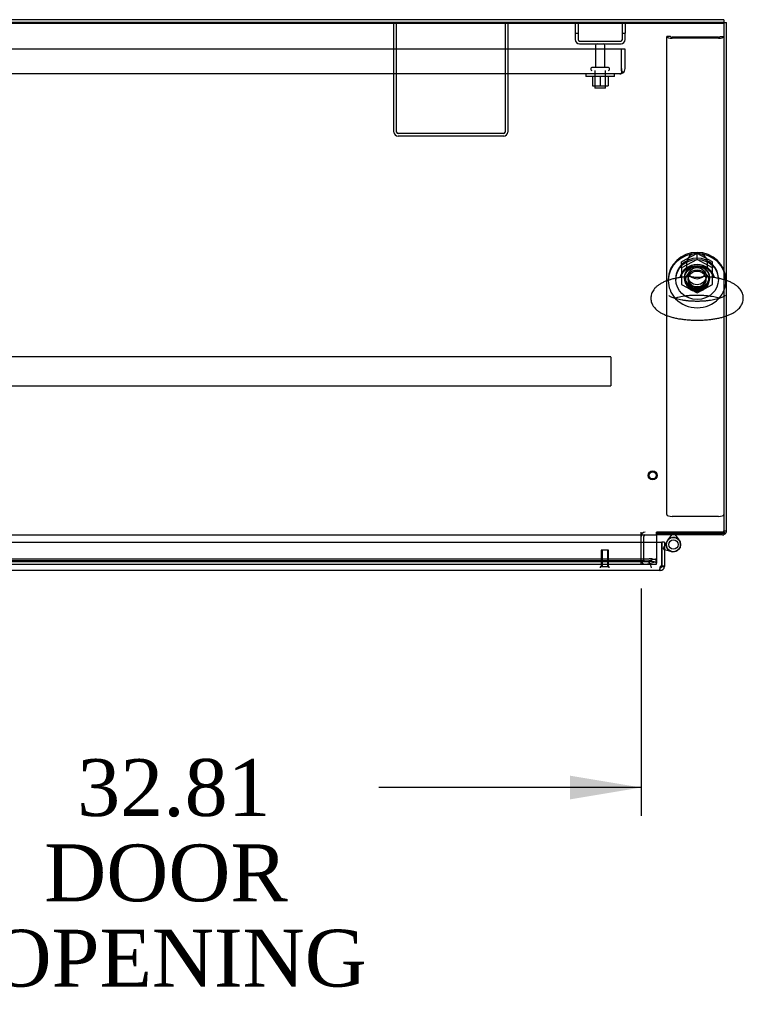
# Model space of a CAD drawing. Header units: inches. Extents: x 2 to 538, y -2 to 358.
# Tile 13 of 20: x 149 to 174, y 287 to 321. Entities that reach past the tile are written whole.
import ezdxf
from ezdxf.enums import TextEntityAlignment as Align
from ezdxf.lldxf.tags import DXFTag

# ---------------------------------------------------------------- set-up
doc = ezdxf.new("R2010")
doc.units = ezdxf.units.IN
doc.header["$MEASUREMENT"] = 0
for name, color, linetype in [('COM43135', 7, 'Continuous'), ('COM70220', 7, 'Continuous'), ('COM70830-5', 7, 'Continuous'), ('COM70900-9', 7, 'Continuous'), ('COM71013-2', 7, 'Continuous'), ('COM71015-2', 7, 'Continuous'), ('COM71016-2', 7, 'Continuous'), ('COM71017-2', 7, 'Continuous'), ('COM71018-2', 7, 'Continuous'), ('COM71019-1', 7, 'Continuous'), ('COM71143-1', 7, 'Continuous'), ('Default', 7, 'Continuous'), ('HNG14568', 7, 'Continuous'), ('HNG14568B', 7, 'Continuous'), ('HNG14568MH', 7, 'Continuous'), ('NTS166105', 7, 'Continuous'), ('NTS16692', 7, 'Continuous'), ('SCS87245', 7, 'Continuous'), ('STD26089', 7, 'Continuous'), ('STD26258', 7, 'Continuous'), ('WAF25059', 7, 'Continuous'), ('WAF87246', 7, 'Continuous'), ('WAM254785', 7, 'Continuous')]:
    doc.layers.add(name, color=color, linetype=linetype)
doc.styles.add('SEACAD_Times_New_Roman', font='times.ttf')
tags = doc.linetypes.add('HIDDEN2', pattern=[0.1875, 0.125, -0.0625]).pattern_tags.tags
tags[6:7] = [DXFTag(74, 4), DXFTag(75, 0), DXFTag(340, '0'), DXFTag(46, 0.0), DXFTag(50, 0.0), DXFTag(44, 0.0), DXFTag(45, 0.0)]
tags[4:5] = [DXFTag(74, 4), DXFTag(75, 0), DXFTag(340, '0'), DXFTag(46, 0.0), DXFTag(50, 0.0), DXFTag(44, 0.0), DXFTag(45, 0.0)]
doc.dimstyles.new('HAMMOND_(STH_-_540x360)', dxfattribs={"dimtxt": 2, "dimasz": 2.5, "dimexe": 1, "dimexo": 1, "dimgap": 0.5, "dimtad": 0, "dimtih": 1, "dimtoh": 1, "dimzin": 0, "dimdsep": 46, "dimtxsty": 'SEACAD_Times_New_Roman', "dimblk1": '_SE_FILLED', "dimblk2": '_SE_FILLED', "dimsah": 1, "dimcen": 1, "dimadec": 0, "dimazin": 0, "dimtfac": 0.8, "dimtofl": 0, "dimtmove": 0, "dimatfit": 3, "dimfxl": 1, "dimtolj": 1, "dimtzin": 0, "dimarcsym": 0})

# ---------------------------------------------------------------- blocks, each defined once
blk = doc.blocks.new('SE')
at = {"layer": 'COM43135', "color": 7, "linetype": 'HIDDEN2'}
for p, q in [((169.783, 320.389), (102.033, 320.389)), ((169.908, 320.389), (169.783, 320.389)), ((169.783, 319.699), (169.783, 320.389)), ((169.783, 319.699), (169.783, 320.389)), ((169.908, 319.699), (169.908, 320.389)), ((169.783, 319.699), (169.783, 319.699)), ((169.783, 319.617), (169.783, 319.699)), ((169.783, 319.699), (169.783, 319.55)), ((169.723, 319.514), (102.093, 319.514)), ((169.723, 319.514), (169.724, 319.514)), ((169.723, 319.514), (169.723, 319.514)), ((169.783, 319.617), (169.832, 319.55))]:
    blk.add_line(p, q, dxfattribs=at)
for start, end in [(306.194, 0), (270, 270.0589), (270.1208, 306.194)]:
    blk.add_arc((169.723, 319.699), 0.185, start, end, dxfattribs=at)
blk.add_open_spline([(169.783, 319.55), (169.773, 319.538), (169.763, 319.529), (169.748, 319.52), (169.743, 319.518), (169.733, 319.515), (169.728, 319.514), (169.723, 319.514)], degree=3, knots=[0, 0, 0, 0, 0.5, 0.5, 0.75, 0.75, 1, 1, 1, 1], dxfattribs=at)
at = {"layer": 'COM70220', "color": 7, "linetype": 'HIDDEN2'}
for p, q in [((170.334, 302.391), (137.794, 302.391)), ((170.584, 302.391), (170.334, 302.391))]:
    blk.add_line(p, q, dxfattribs=at)
blk.add_arc((170.584, 302.141), 0.25, 0, 90, dxfattribs=at)
at = {"layer": 'COM70830-5', "color": 7, "linetype": 'HIDDEN2'}
for p, q in [((169.408, 309.557), (102.408, 309.557)), ((169.408, 309.554), (169.408, 309.557)), ((169.408, 309.554), (169.408, 309.306)), ((169.408, 309.306), (169.408, 309.251)), ((169.408, 309.251), (169.408, 308.568)), ((102.408, 308.539), (169.408, 308.539)), ((169.408, 308.568), (169.408, 308.539))]:
    blk.add_line(p, q, dxfattribs=at)
at = {"layer": 'COM70900-9', "color": 7, "linetype": 'HIDDEN2'}
for p, q in [((168.158, 321.326), (168.158, 320.951)), ((168.253, 321.326), (168.253, 320.951)), ((169.813, 320.951), (169.813, 321.326)), ((169.908, 321.326), (169.908, 320.951)), ((168.158, 320.951), (168.158, 320.719)), ((168.158, 320.951), (168.253, 320.951)), ((168.253, 320.951), (168.253, 320.719)), ((169.813, 320.719), (169.813, 320.951)), ((169.813, 320.951), (169.908, 320.951)), ((169.908, 320.719), (169.908, 320.951)), ((168.301, 320.671), (169.765, 320.671)), ((168.301, 320.576), (169.765, 320.576))]:
    blk.add_line(p, q, dxfattribs=at)
for centre, radius, start, end in [((168.301, 320.719), 0.143, 180, 270), ((168.301, 320.719), 0.048, 180, 270), ((169.765, 320.719), 0.143, 270, 0), ((169.765, 320.719), 0.048, 270, 0)]:
    blk.add_arc(centre, radius, start, end, dxfattribs=at)
at = {"layer": 'COM71013-2', "color": 7, "linetype": 'Continuous'}
for p, q in [((98.441, 321.327), (173.376, 321.327)), ((98.441, 321.294), (173.376, 321.294)), ((173.376, 321.326), (173.376, 321.294)), ((173.376, 321.294), (173.376, 312.639)), ((173.376, 310.972), (173.376, 303.356)), ((100.811, 303.296), (171.006, 303.296)), ((171.006, 303.296), (171.006, 303.39)), ((171.006, 303.39), (171.036, 303.39)), ((171.006, 303.296), (171.006, 303.248)), ((171.006, 303.248), (171.006, 303.046)), ((171.036, 303.39), (171.036, 303.356)), ((171.036, 303.356), (173.376, 303.356))]:
    blk.add_line(p, q, dxfattribs=at)
at = {"layer": 'COM71013-2', "color": 7, "linetype": 'HIDDEN2'}
for p, q in [((173.376, 312.639), (173.376, 310.972)), ((171.006, 303.046), (171.006, 302.409)), ((137.373, 302.458), (170.756, 302.458)), ((137.373, 302.366), (170.756, 302.366)), ((171.006, 302.409), (171.006, 302.393)), ((171.006, 302.393), (171.006, 302.301)), ((137.123, 302.266), (171.006, 302.266)), ((171.006, 302.271), (171.006, 302.301)), ((171.006, 302.271), (171.006, 302.266))]:
    blk.add_line(p, q, dxfattribs=at)
blk.add_ellipse((172.438, 312.325), major_axis=(-0.438, 0), ratio=0.939693, dxfattribs=at)
for centre, major_axis, ratio, start_param, end_param in [((172.438, 312.358), (-0.438, 0), 0.939693, 0.039527, 3.102066), ((170.756, 302.393), (-0.25, 0), 0.258819, 3.141593, 4.712389), ((170.756, 302.301), (0.25, 0), 0.258819, 0, 1.570796)]:
    blk.add_ellipse(centre, major_axis=major_axis, ratio=ratio, start_param=start_param, end_param=end_param, dxfattribs=at)
at = {"layer": 'COM71015-2', "color": 7, "linetype": 'Continuous'}
for p, q in [((173.376, 321.326), (173.471, 321.326)), ((173.471, 312.245), (173.471, 321.326)), ((173.471, 303.439), (173.471, 311.003)), ((173.376, 303.439), (173.471, 303.439)), ((171.036, 303.296), (171.006, 303.296)), ((171.036, 303.356), (171.036, 303.296)), ((173.328, 303.296), (171.036, 303.296)), ((173.376, 303.391), (173.429, 303.338)), ((173.462, 303.391), (173.471, 303.391))]:
    blk.add_line(p, q, dxfattribs=at)
at = {"layer": 'COM71015-2', "color": 7, "linetype": 'HIDDEN2'}
for p, q in [((173.471, 311.003), (173.471, 312.245)), ((173.362, 303.405), (173.376, 303.391)), ((170.471, 302.409), (170.471, 303.248)), ((170.566, 302.409), (170.566, 303.248)), ((171.036, 303.391), (171.006, 303.391)), ((173.328, 303.391), (171.036, 303.391)), ((170.626, 302.363), (170.981, 302.458)), ((170.651, 302.271), (171.006, 302.367)), ((171.006, 302.367), (170.981, 302.458))]:
    blk.add_line(p, q, dxfattribs=at)
for centre, radius, start, end in [((173.328, 303.439), 0.048, 270, 315), ((173.328, 303.439), 0.048, 315, 0), ((170.614, 303.248), 0.143, 90, 180), ((170.614, 303.248), 0.048, 90, 180), ((170.614, 302.409), 0.143, 180, 285), ((170.614, 302.409), 0.048, 180, 285)]:
    blk.add_arc(centre, radius, start, end, dxfattribs=at)
at = {"layer": 'COM71015-2', "color": 7, "linetype": 'Continuous'}
for start, end in [(315, 0), (270, 315)]:
    blk.add_arc((173.328, 303.439), 0.143, start, end, dxfattribs=at)
at = {"layer": 'COM71016-2', "color": 7, "linetype": 'HIDDEN2'}
for p, q in [((170.471, 303.248), (170.471, 303.391)), ((173.328, 303.391), (173.376, 303.391)), ((173.328, 303.296), (173.376, 303.296)), ((173.376, 303.356), (173.376, 303.304)), ((170.471, 302.266), (170.471, 302.409)), ((170.471, 302.409), (170.471, 302.409))]:
    blk.add_line(p, q, dxfattribs=at)
at = {"layer": 'COM71016-2', "color": 7, "linetype": 'Continuous'}
blk.add_line((173.376, 303.304), (173.376, 303.296), dxfattribs=at)
at = {"layer": 'COM71017-2', "color": 7, "linetype": 'Continuous'}
for q in [(136.051, 321.421), (173.376, 321.326)]:
    blk.add_line((173.376, 321.421), q, dxfattribs=at)
at = {"layer": 'COM71017-2', "color": 7, "linetype": 'HIDDEN2'}
blk.add_line((173.376, 321.326), (136.051, 321.326), dxfattribs=at)
at = {"layer": 'COM71018-2', "color": 7, "linetype": 'HIDDEN2'}
for p, q in [((171.376, 304.011), (171.376, 320.831)), ((171.501, 320.831), (171.376, 320.831)), ((173.191, 320.811), (171.561, 320.811)), ((173.191, 320.768), (171.561, 320.768)), ((173.251, 320.831), (173.376, 320.831)), ((173.191, 303.948), (171.561, 303.948))]:
    blk.add_line(p, q, dxfattribs=at)
for centre, major_axis, ratio, start_param, end_param in [((171.561, 320.831), (0.185, 0), 0.34202, 3.141593, 4.712389), ((171.561, 320.831), (0.06, 0), 0.34202, 3.141593, 4.712389), ((173.191, 320.831), (0.06, 0), 0.34202, 4.712389, 6.283185), ((173.191, 320.831), (0.185, 0), 0.34202, 4.712389, 6.283185), ((172.438, 312.401), (0.437, 0), 0.939693, 3.208191, 6.216282), ((171.561, 304.011), (0.185, 0), 0.34202, 3.141593, 4.712389), ((173.191, 304.011), (0.185, 0), 0.34202, 4.712389, 6.283185)]:
    blk.add_ellipse(centre, major_axis=major_axis, ratio=ratio, start_param=start_param, end_param=end_param, dxfattribs=at)
blk.add_ellipse((172.438, 312.358), major_axis=(-0.437, 0), ratio=0.939693, dxfattribs=at)
at = {"layer": 'COM71019-1', "color": 7, "linetype": 'HIDDEN2'}
for p, q in [((161.783, 317.469), (161.783, 321.326)), ((161.878, 317.469), (161.878, 321.326)), ((165.688, 321.326), (165.688, 317.469)), ((165.783, 321.326), (165.783, 317.469)), ((165.64, 317.421), (161.926, 317.421)), ((165.64, 317.326), (161.926, 317.326))]:
    blk.add_line(p, q, dxfattribs=at)
for centre, radius, start, end in [((161.926, 317.469), 0.143, 180, 270), ((161.926, 317.469), 0.048, 180, 270), ((165.64, 317.469), 0.143, 270, 0), ((165.64, 317.469), 0.048, 270, 0)]:
    blk.add_arc(centre, radius, start, end, dxfattribs=at)
at = {"layer": 'COM71143-1', "color": 7, "linetype": 'Continuous'}
for p, q in [((136.935, 303.046), (171.194, 303.046)), ((171.194, 302.212), (171.194, 303.046)), ((171.194, 303.046), (171.194, 302.212)), ((171.289, 303.046), (171.194, 303.046)), ((171.289, 303.046), (171.289, 302.212)), ((171.145, 302.046), (136.983, 302.046)), ((171.146, 302.141), (171.145, 302.141)), ((171.145, 302.115), (171.145, 302.141)), ((171.145, 302.046), (171.145, 302.115)), ((171.146, 302.046), (171.145, 302.046)), ((171.146, 302.115), (171.146, 302.141)), ((171.146, 302.046), (171.146, 302.115)), ((171.194, 302.212), (171.289, 302.212)), ((171.194, 302.212), (171.194, 302.189)), ((171.194, 302.189), (171.219, 302.189)), ((171.219, 302.189), (171.289, 302.189)), ((171.289, 302.212), (171.289, 302.189))]:
    blk.add_line(p, q, dxfattribs=at)
for centre, radius, start, end in [((171.203, 302.131), 0.0815, 96.7727, 135.1283), ((171.146, 302.189), 0.048, 270, 360), ((171.146, 302.189), 0.143, 270, 360)]:
    blk.add_arc(centre, radius, start, end, dxfattribs=at)
blk.add_open_spline([(171.145, 302.189), (171.141, 302.18), (171.137, 302.171), (171.131, 302.153), (171.129, 302.144), (171.125, 302.126), (171.124, 302.118), (171.122, 302.102), (171.122, 302.094), (171.122, 302.081), (171.122, 302.075), (171.124, 302.064), (171.125, 302.06), (171.129, 302.052), (171.131, 302.05), (171.137, 302.046), (171.141, 302.046), (171.145, 302.046)], degree=3, knots=[0, 0, 0, 0, 0.125, 0.125, 0.25, 0.25, 0.375, 0.375, 0.5, 0.5, 0.625, 0.625, 0.75, 0.75, 0.875, 0.875, 1, 1, 1, 1], dxfattribs=at)
blk.add_open_spline([(171.13, 302.143), (171.134, 302.141), (171.139, 302.141), (171.145, 302.141)], degree=3, dxfattribs=at)
at = {"layer": 'HNG14568', "color": 7, "linetype": 'Continuous'}
for p, q in [((171.385, 303.081), (171.289, 302.908)), ((171.289, 302.781), (171.541, 302.715))]:
    blk.add_line(p, q, dxfattribs=at)
at = {"layer": 'HNG14568', "color": 7, "linetype": 'HIDDEN2'}
for p, q in [((171.289, 302.908), (171.251, 302.84)), ((171.251, 302.84), (171.275, 302.785)), ((171.275, 302.785), (171.289, 302.781))]:
    blk.add_line(p, q, dxfattribs=at)
at = {"layer": 'HNG14568', "color": 7, "linetype": 'Continuous'}
blk.add_circle((171.606, 302.959), 0.253, dxfattribs=at)
at = {"layer": 'HNG14568B', "color": 7, "linetype": 'HIDDEN2'}
blk.add_circle((171.606, 302.959), 0.164, dxfattribs=at)
blk.add_arc((171.606, 302.959), 0.253, 154.6027, 251.5947, dxfattribs=at)
at = {"layer": 'HNG14568B', "color": 7, "linetype": 'Continuous'}
for start, end in [(0, 154.6027), (251.5947, 0)]:
    blk.add_arc((171.606, 302.959), 0.253, start, end, dxfattribs=at)
at = {"layer": 'HNG14568MH', "color": 7, "linetype": 'HIDDEN2'}
for p, q in [((171.406, 303.114), (171.416, 303.126)), ((171.548, 303.296), (171.576, 303.331)), ((171.576, 303.331), (171.636, 303.331)), ((171.636, 303.331), (171.663, 303.296)), ((171.795, 303.126), (171.805, 303.114))]:
    blk.add_line(p, q, dxfattribs=at)
at = {"layer": 'HNG14568MH', "color": 7, "linetype": 'Continuous'}
for p, q in [((171.416, 303.126), (171.548, 303.296)), ((171.663, 303.296), (171.795, 303.126))]:
    blk.add_line(p, q, dxfattribs=at)
at = {"layer": 'NTS166105', "color": 7, "linetype": 'HIDDEN2'}
for p, q in [((168.757, 319.418), (168.757, 319.098)), ((169.035, 319.418), (169.035, 319.098)), ((169.307, 319.418), (169.307, 319.098)), ((168.757, 319.098), (169.035, 319.098)), ((169.035, 319.098), (169.307, 319.098))]:
    blk.add_line(p, q, dxfattribs=at)
at = {"layer": 'NTS16692', "color": 7, "linetype": 'HIDDEN2'}
for p, q in [((172.438, 313.2), (171.891, 312.909)), ((172.985, 312.909), (172.438, 313.2)), ((172.438, 312.988), (172.438, 313.2)), ((172.438, 312.988), (171.891, 312.697)), ((171.891, 312.697), (171.891, 312.909)), ((172.985, 312.697), (172.438, 312.988)), ((172.985, 312.697), (172.985, 312.909)), ((171.891, 312.697), (171.891, 312.105)), ((172.985, 312.105), (172.985, 312.697)), ((171.891, 312.105), (172.438, 311.813)), ((172.438, 311.813), (172.985, 312.105))]:
    blk.add_line(p, q, dxfattribs=at)
blk.add_ellipse((172.438, 312.401), major_axis=(-0.321, 0), ratio=0.939693, dxfattribs=at)
blk.add_ellipse((172.438, 312.613), major_axis=(-0.321, 0), ratio=0.939693, start_param=0.359346, end_param=2.782247, dxfattribs=at)
at = {"layer": 'SCS87245', "color": 7, "linetype": 'HIDDEN2'}
for p, q in [((172.069, 312.859), (172.069, 312.692)), ((172.807, 312.692), (172.807, 312.859))]:
    blk.add_line(p, q, dxfattribs=at)
blk.add_ellipse((172.438, 312.859), major_axis=(-0.369, 0), ratio=0.939693, start_param=3.141593, end_param=6.283185, dxfattribs=at)
at = {"layer": 'SCS87245', "color": 7, "linetype": 'Continuous'}
for centre, start_param, end_param in [((172.438, 312.218), 0.229671, 2.911465), ((172.438, 312.177), 0.309436, 2.837404)]:
    blk.add_ellipse(centre, major_axis=(0.625, 0), ratio=0.939693, start_param=start_param, end_param=end_param, dxfattribs=at)
for points, knots in [([(172.097, 312.383), (172.079, 312.381), (172.015, 312.377), (171.898, 312.362), (171.756, 312.339), (171.618, 312.31), (171.486, 312.274), (171.361, 312.232), (171.243, 312.182), (171.137, 312.126), (171.047, 312.063), (170.973, 311.998), (170.914, 311.928), (170.868, 311.854), (170.836, 311.777), (170.817, 311.698), (170.814, 311.65), (170.813, 311.624)], [0, 0, 0, 0, 0.025094, 0.100919, 0.177262, 0.25438, 0.332612, 0.412413, 0.494368, 0.579033, 0.655066, 0.723943, 0.78647, 0.844591, 0.899934, 0.953741, 1, 1, 1, 1]), ([(170.813, 311.624), (170.815, 311.594), (170.817, 311.543), (170.839, 311.46), (170.874, 311.384), (170.92, 311.313), (170.977, 311.247), (171.048, 311.184), (171.134, 311.125), (171.235, 311.07), (171.351, 311.02), (171.478, 310.977), (171.612, 310.94), (171.752, 310.91), (171.897, 310.887), (172.045, 310.869), (172.197, 310.857), (172.35, 310.851), (172.504, 310.85), (172.657, 310.856), (172.809, 310.867), (172.957, 310.884), (173.1, 310.906), (173.239, 310.934), (173.371, 310.969), (173.497, 311.01), (173.616, 311.059), (173.724, 311.114), (173.816, 311.176), (173.892, 311.241), (173.953, 311.31), (174.001, 311.383), (174.036, 311.46), (174.057, 311.543), (174.065, 311.629), (174.056, 311.716), (174.032, 311.798), (173.996, 311.874), (173.948, 311.945), (173.889, 312.01), (173.816, 312.072), (173.729, 312.131), (173.625, 312.186), (173.508, 312.235), (173.379, 312.277), (173.244, 312.313), (173.103, 312.342), (172.959, 312.364), (172.847, 312.378), (172.79, 312.382), (172.78, 312.383)], [0, 0, 0, 0, 0.015734, 0.032319, 0.048937, 0.06604, 0.084126, 0.103753, 0.125407, 0.149088, 0.173897, 0.198478, 0.2225, 0.246029, 0.269192, 0.2921, 0.314836, 0.337469, 0.360053, 0.382639, 0.405261, 0.427968, 0.450822, 0.473896, 0.497288, 0.52113, 0.545591, 0.570848, 0.593902, 0.614869, 0.633853, 0.651434, 0.668117, 0.684291, 0.7017, 0.718539, 0.735101, 0.751758, 0.768964, 0.787227, 0.807106, 0.829054, 0.852962, 0.877822, 0.90233, 0.926278, 0.949749, 0.972872, 0.995751, 1, 1, 1, 1]), ([(172.788, 312.382), (172.736, 312.388), (172.681, 312.383), (172.594, 312.37), (172.563, 312.363), (172.497, 312.352), (172.462, 312.348), (172.392, 312.349), (172.358, 312.355), (172.293, 312.367), (172.262, 312.373), (172.185, 312.384), (172.14, 312.387), (172.097, 312.383)], [0.0690382, 0.0690382, 0.0690382, 0.0690382, 0.125, 0.125, 0.15625, 0.15625, 0.1875, 0.1875, 0.21875, 0.21875, 0.25, 0.25, 0.2958968, 0.2958968, 0.2958968, 0.2958968]), ([(173.427, 311.716), (173.427, 311.716), (173.424, 311.713), (173.408, 311.7), (173.379, 311.682), (173.334, 311.659), (173.275, 311.635), (173.202, 311.61), (173.116, 311.587), (173.017, 311.565), (172.908, 311.546), (172.79, 311.531), (172.667, 311.52), (172.539, 311.514), (172.409, 311.513), (172.279, 311.516), (172.152, 311.524), (172.029, 311.537), (171.914, 311.555), (171.807, 311.575), (171.711, 311.599), (171.628, 311.625), (171.56, 311.651), (171.507, 311.676), (171.471, 311.697), (171.452, 311.712), (171.448, 311.716), (171.448, 311.716)], [0.5517231, 0.5517231, 0.5517231, 0.5517231, 0.5632858, 0.5763177, 0.589837, 0.6040378, 0.618954, 0.6345302, 0.6506683, 0.6672594, 0.6842009, 0.7014037, 0.7187936, 0.7363084, 0.7538956, 0.7715082, 0.7890911, 0.8065942, 0.8239666, 0.8411489, 0.8580698, 0.8746445, 0.8907747, 0.9063582, 0.9213125, 0.9356219, 0.9482754, 0.9482754, 0.9482754, 0.9482754]), ([(171.632, 311.624), (171.647, 311.629), (171.69, 311.643), (171.766, 311.664), (171.866, 311.685), (171.976, 311.704), (172.094, 311.718), (172.218, 311.729), (172.346, 311.735), (172.476, 311.736), (172.606, 311.732), (172.732, 311.723), (172.855, 311.71), (172.97, 311.692), (173.076, 311.671), (173.167, 311.648), (173.219, 311.632), (173.242, 311.624)], [0.1260014, 0.1260014, 0.1260014, 0.1260014, 0.1356941, 0.151869, 0.1684891, 0.1854524, 0.2026713, 0.2200722, 0.2375941, 0.2551846, 0.2727973, 0.290376, 0.3078714, 0.325232, 0.3423978, 0.3592965, 0.3738128, 0.3738128, 0.3738128, 0.3738128])]:
    blk.add_open_spline(points, degree=3, knots=knots, dxfattribs=at)
at = {"layer": 'STD26089', "color": 7, "linetype": 'HIDDEN2'}
for p, q in [((168.867, 320.516), (168.867, 319.739)), ((169.199, 319.739), (169.199, 320.516)), ((168.708, 319.709), (168.708, 319.669)), ((169.328, 319.739), (168.738, 319.739)), ((169.358, 319.669), (169.358, 319.709)), ((168.846, 319.639), (168.846, 319.014)), ((169.221, 319.014), (169.221, 319.639)), ((169.221, 319.014), (168.846, 319.014))]:
    blk.add_line(p, q, dxfattribs=at)
for centre, radius, start, end in [((168.927, 320.516), 0.06, 90, 180), ((169.139, 320.516), 0.06, 0, 90), ((168.738, 319.709), 0.03, 90, 180), ((169.328, 319.709), 0.03, 0, 90), ((168.738, 319.669), 0.03, 180, 270), ((169.328, 319.669), 0.03, 270, 0)]:
    blk.add_arc(centre, radius, start, end, dxfattribs=at)
at = {"layer": 'STD26258', "color": 7, "linetype": 'HIDDEN2'}
for p, q in [((169.319, 302.766), (169.069, 302.766)), ((169.069, 302.766), (169.069, 302.172)), ((169.099, 302.766), (169.099, 302.172)), ((169.288, 302.766), (169.288, 302.172)), ((169.319, 302.172), (169.319, 302.766)), ((169.35, 302.172), (169.037, 302.172)), ((169.037, 302.172), (169.037, 302.141)), ((169.35, 302.141), (169.35, 302.172))]:
    blk.add_line(p, q, dxfattribs=at)
for radius in [0.156, 0.125]:
    blk.add_circle((170.876, 305.391), radius, dxfattribs=at)
at = {"layer": 'WAF25059', "color": 7, "linetype": 'HIDDEN2'}
for p, q in [((168.533, 319.514), (168.533, 319.418)), ((169.533, 319.418), (168.533, 319.418)), ((169.533, 319.418), (169.533, 319.514))]:
    blk.add_line(p, q, dxfattribs=at)
at = {"layer": 'WAF87246', "color": 7, "linetype": 'Continuous'}
for p, q in [((171.426, 312.283), (171.426, 312.252)), ((173.45, 312.252), (173.45, 312.283))]:
    blk.add_line(p, q, dxfattribs=at)
at = {"layer": 'WAF87246', "color": 7, "linetype": 'HIDDEN2'}
for p, q in [((171.426, 312.252), (171.426, 312.238)), ((173.45, 312.238), (173.45, 312.252))]:
    blk.add_line(p, q, dxfattribs=at)
at = {"layer": 'WAF87246', "color": 7, "linetype": 'Continuous'}
for centre, start_param, end_param in [((172.438, 312.283), 3.141593, 6.283185), ((172.438, 312.238), 3.141593, 6.283185), ((172.438, 312.238), 0.693814, 0.73063), ((172.438, 312.238), 2.411385, 2.447567)]:
    blk.add_ellipse(centre, major_axis=(-1.012, 0), ratio=0.939693, start_param=start_param, end_param=end_param, dxfattribs=at)
at = {"layer": 'WAF87246', "color": 7, "linetype": 'HIDDEN2'}
blk.add_ellipse((172.438, 312.238), major_axis=(-0.406, 0), ratio=0.939693, dxfattribs=at)
for centre, major_axis, start_param, end_param in [((172.438, 312.238), (-1.012, 0), 0, 0.693814), ((172.438, 312.283), (-0.406, 0), 0.058268, 3.083324), ((172.438, 312.238), (-1.012, 0), 2.447567, 3.141593), ((172.438, 312.238), (-1.012, 0), 0.73063, 2.411385)]:
    blk.add_ellipse(centre, major_axis=major_axis, ratio=0.939693, start_param=start_param, end_param=end_param, dxfattribs=at)
at = {"layer": 'WAM254785', "color": 7, "linetype": 'HIDDEN2'}
for p, q in [((171.688, 312.325), (171.688, 312.283)), ((173.188, 312.283), (173.188, 312.325))]:
    blk.add_line(p, q, dxfattribs=at)
for major_axis, start_param, end_param in [((-0.75, 0), 3.141593, 6.283185), ((-0.313, 0), 0.072858, 3.068734)]:
    blk.add_ellipse((172.438, 312.325), major_axis=major_axis, ratio=0.939693, start_param=start_param, end_param=end_param, dxfattribs=at)
for major_axis in [(0.75, 0), (-0.313, 0)]:
    blk.add_ellipse((172.438, 312.283), major_axis=major_axis, ratio=0.939693, dxfattribs=at)
blk = doc.blocks.new('DMBLK195')
at = {"layer": 'Default', "linetype": 'Continuous', "transparency": 16777216}
for points in [[(140.158, 293.995), (140.158, 294.829), (137.658, 294.412)], [(167.971, 293.995), (170.471, 294.412), (167.971, 294.829)]]:
    blk.add_hatch(color=7, dxfattribs=at).paths.add_polyline_path(points)
at = {"layer": 'Default', "color": 7, "linetype": 'Continuous', "transparency": 16777216}
for p, q in [((137.658, 301.409), (137.658, 293.412)), ((170.471, 301.409), (170.471, 293.412)), ((146.871, 294.412), (137.658, 294.412)), ((170.471, 294.412), (161.257, 294.412))]:
    blk.add_line(p, q, dxfattribs=at)
at = {"layer": 'Default', "color": 7, "linetype": 'Continuous', "transparency": 16777216, "style": 'SEACAD_Times_New_Roman'}
for s, p in [('32.81', (150.652, 295.412)), ('DOOR ', (149.491, 292.412)), ('OPENING', (147.571, 289.412))]:
    blk.add_text(s, height=2, dxfattribs=at).set_placement(p, align=Align.TOP_LEFT)
blk = doc.blocks.new('_SE_FILLED')
at = {"color": 0}
blk.add_line((0, 0), (-1, 0), dxfattribs=at)
blk.add_solid([(0, 0), (-1, -0.1665), (-1, 0.1665), (0, 0)], dxfattribs=at)

msp = doc.modelspace()

# ---------------------------------------------------------------- block references
at = {"layer": 'Default'}
msp.add_blockref('SE', (0, 0), dxfattribs=at)

# ---------------------------------------------------------------- dimensions: what is measured, and where the dimension line sits
at = {"layer": 'Default', "color": 7, "linetype": 'Continuous'}
dim = msp.add_linear_dim(base=(137.658, 294.412), p1=(170.471, 302.409), p2=(137.658, 303.248), text='\\A1;<>\\PDOOR \\XOPENING', dimstyle='HAMMOND_(STH_-_540x360)', dxfattribs=at)
dim.commit()
dim.dimension.update_dxf_attribs({"geometry": 'DMBLK195', "text_midpoint": (154.064, 294.412), "dimtype": 160})

doc.saveas('drawing.dxf')
